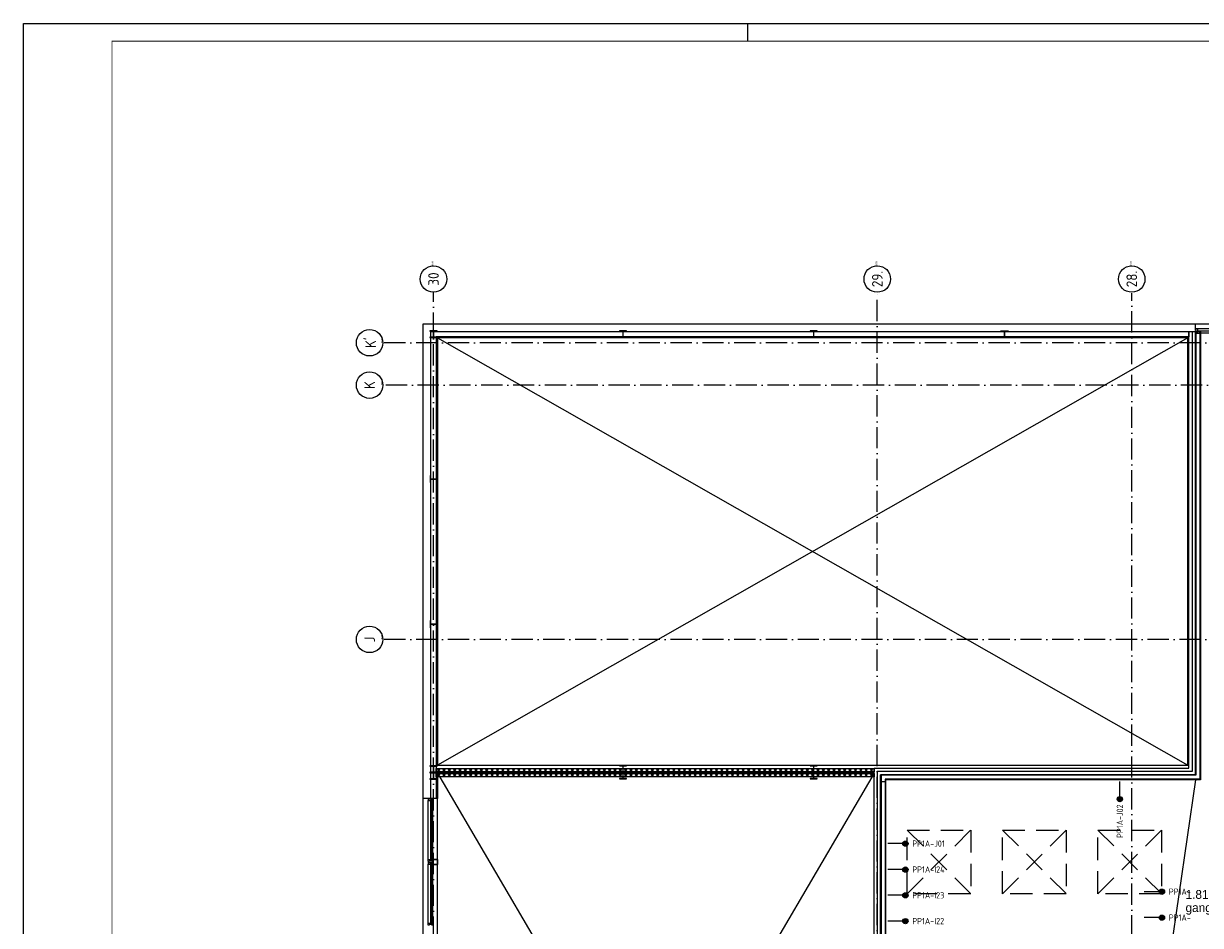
# Model space of a CAD drawing. Header units: millimetres. Extents: x -6587 to 112313, y 244 to 84344.
# Tile 12 of 42: x -6587 to 26720, y 58805 to 84344. Entities that reach past the tile are written whole.
import ezdxf
from ezdxf.enums import TextEntityAlignment as Align

# ---------------------------------------------------------------- set-up
doc = ezdxf.new("R2010")
doc.units = ezdxf.units.MM
doc.header["$LTSCALE"] = 100
doc.linetypes.add('DASHDOT', pattern=[9, 6, -1.5, 0, -1.5])
doc.linetypes.add('HIDDEN', pattern=[9.525, 6.35, -3.175])
doc.layers.get('0').update_dxf_attribs({"linetype": 'CONTINUOUS'})
for name, color, linetype in [('AL$1----_ALGEMEEN', 7, 'CONTINUOUS'), ('AL$7----_STRAMIEN', 1, 'DASHDOT'), ('AL21----_BUITENWAND', 4, 'CONTINUOUS'), ('AL22----_BINNENWAND', 7, 'CONTINUOUS'), ('AL28----_KONSTRUKTIE', 3, 'CONTINUOUS'), ('AL31----_BUITENKOZ', 7, 'CONTINUOUS'), ('ALN-----_BLOCKNAAM', 2, 'CONTINUOUS'), ('ALXA7---_KALKZVUIL', 1, 'CONTINUOUS'), ('ALXAA---_GEWBETON', 12, 'CONTINUOUS'), ('ALXOU---_GLAS', 7, 'CONTINUOUS'), ('BOUW', 8, 'CONTINUOUS'), ('EB6441--_ATTRIB', 2, 'CONTINUOUS'), ('EL6441--_DATACOM', 3, 'CONTINUOUS'), ('LIJN025', 10, 'CONTINUOUS'), ('LIJN050', 90, 'CONTINUOUS'), ('TEKST25', 1, 'CONTINUOUS'), ('TEKST35', 50, 'CONTINUOUS'), ('TEKST50', 90, 'CONTINUOUS')]:
    doc.layers.add(name, color=color, linetype=linetype)
doc.styles.add('1_8', font='iso', dxfattribs={"width": 0.7, "height": 1.8})
doc.styles.add('BURO-025', font='BUROFONT.shx', dxfattribs={"height": 250})
doc.styles.add('ISO', font='ISO.SHX')
doc.styles.add('NORATT', font='isocp.shx')
doc.styles.add('ROMAND', font='romand')
doc.styles.get("Standard").update_dxf_attribs({"font": 'iso.shx'})

# ---------------------------------------------------------------- blocks, each defined once
blk = doc.blocks.new('A0-G')
at = {"layer": 'LIJN025'}
blk.add_line((205, 836), (205, 841), dxfattribs=at)
blk.add_lwpolyline([(1189, 841), (1189, 0), (0, 0), (0, 841)], close=True, dxfattribs=at)
at = {"layer": 'LIJN050', "const_width": 0.2}
blk.add_lwpolyline([(1184, 836), (25, 836), (25, 5), (1184, 5)], close=True, dxfattribs=at)
at = {"layer": 'TEKST25', "style": 'ROMAND', "width": 2.899115}
blk.add_attdef('STATUS', text='', height=2.5, dxfattribs=at).set_placement((1143, 71.5), (1182, 71.5), align=Align.FIT)
at = {"layer": 'TEKST25', "style": 'ISO'}
for tag, p in [('E', (1144.25, 66)), ('NAAM-E', (1155.75, 66)), ('DATUM-E', (1174, 66)), ('D', (1144.25, 61)), ('NAAM-D', (1155.75, 61)), ('DATUM-D', (1174, 61)), ('C', (1144.25, 56)), ('NAAM-C', (1155.75, 56)), ('DATUM-C', (1174, 56)), ('B', (1144.25, 51)), ('NAAM-B', (1155.75, 51)), ('DATUM-B', (1174, 51)), ('A', (1144.25, 46)), ('NAAM-A', (1155.75, 46)), ('DATUM-A', (1174, 46))]:
    blk.add_attdef(tag, text='', height=2.5, dxfattribs=at).set_placement(p, align=Align.CENTER)
for tag, p in [('DATUM', (1021.75, 36.25)), ('SCHAAL', (1057, 36.25)), ('GETEKEND', (1087.25, 36.25)), ('GECONTOL.', (1122, 36.25)), ('FORMAAT', (1152.25, 28.25))]:
    blk.add_attdef(tag, p, '', height=2.5, dxfattribs=at)
at = {"layer": 'TEKST35', "style": 'ISO'}
for tag, p in [('PROJECT', (1023.5, 72.5)), ('PLAATS', (1023.5, 63.5)), ('INSTALLATIE-REGEL1', (1023.5, 52.5)), ('INSTALLATIE-REGEL2', (1023.5, 43.5))]:
    blk.add_attdef(tag, p, '', height=4, dxfattribs=at)
blk.add_attdef('PROJ.NR.', text='', height=4, dxfattribs=at).set_placement((1170, 23), align=Align.CENTER)
at = {"layer": 'TEKST50', "style": 'ISO'}
blk.add_attdef('FILE-NAAM', text='', height=5, dxfattribs=at).set_placement((1162.5, 7.5), align=Align.CENTER)
blk = doc.blocks.new('ES4X2')
for p, q in [((-0.45, 1.4), (-0.45, 2.6)), ((-0.15, 1.27), (-0.15, 2.73)), ((0, 1.25), (0, -3)), ((0.15, 1.27), (0.15, 2.73)), ((0.45, 1.4), (0.45, 2.6))]:
    blk.add_line(p, q)
blk.add_circle((0, 2), 0.75)
at = {"style": '1_8', "flags": 8}
for tag, p in [('NUMMER', (1.25, 3.5)), ('CODE', (-1.25, 3.5))]:
    blk.add_attdef(tag, text='', height=1.8, rotation=90, dxfattribs=at).set_placement(p, align=Align.MIDDLE_LEFT)
blk.add_attdef('M_CODE', text='', height=1.8, dxfattribs=at).set_placement((0, 0), align=Align.MIDDLE_CENTER)
blk = doc.blocks.new('1011')
at = {"layer": 'AL$7----_STRAMIEN', "color": 7, "linetype": 'Continuous'}
blk.add_circle((-750, 0), 750, dxfattribs=at)
at = {"layer": 'AL$7----_STRAMIEN', "color": 3, "linetype": 'Continuous'}
blk.add_attdef('STR-NAAM', text='', height=600, rotation=360, dxfattribs=at).set_placement((-750, 0), align=Align.MIDDLE)
at = {"layer": 'ALN-----_BLOCKNAAM', "linetype": 'Continuous'}
blk.add_text('1011', height=100, dxfattribs=at).set_placement((0, 0))
blk = doc.blocks.new('1010')
at = {"layer": 'AL$7----_STRAMIEN', "color": 7, "linetype": 'Continuous'}
blk.add_circle((0, 750), 750, dxfattribs=at)
at = {"layer": 'AL$7----_STRAMIEN', "color": 3, "linetype": 'Continuous'}
blk.add_attdef('STR-NAAM', text='', height=600, rotation=360, dxfattribs=at).set_placement((0, 750), align=Align.MIDDLE)
at = {"layer": 'ALN-----_BLOCKNAAM', "linetype": 'Continuous'}
blk.add_text('1010', height=100, dxfattribs=at).set_placement((0, 0))

msp = doc.modelspace()

# ---------------------------------------------------------------- linework, layer by layer
at = {"color": 8, "linetype": 'Continuous'}
for p, q in [((5114.8, 75645), (4914.8, 75645)), ((4914.8, 75645), (4914.8, 75635)), ((4914.8, 75635), (4993.6, 75635)), ((5011.6, 75617), (5011.6, 75483)), ((5018.1, 75483), (5018.1, 75617)), ((5036.1, 75635), (5114.8, 75635)), ((5114.8, 75635), (5114.8, 75645)), ((21074.8, 75635), (21074.8, 75645)), ((21074.8, 75645), (21274.8, 75645)), ((21153.6, 75635), (21074.8, 75635)), ((21171.6, 75483), (21171.6, 75617)), ((21178.1, 75617), (21178.1, 75483)), ((21274.8, 75635), (21196.1, 75635)), ((21274.8, 75645), (21274.8, 75635)), ((4993.6, 75465), (4914.8, 75465)), ((4914.8, 75465), (4914.8, 75455)), ((4914.8, 75455), (5114.8, 75455)), ((5114.8, 75465), (5036.1, 75465)), ((5114.8, 75455), (5114.8, 75465)), ((21074.8, 75455), (21074.8, 75465)), ((21074.8, 75465), (21153.6, 75465)), ((21274.8, 75455), (21074.8, 75455)), ((21196.1, 75465), (21274.8, 75465)), ((21274.8, 75465), (21274.8, 75455)), ((4929.8, 71543.3), (4919.8, 71543.3)), ((4919.8, 71543.3), (4919.8, 71343.3)), ((4919.8, 71343.3), (4929.8, 71343.3)), ((4929.8, 71464.6), (4929.8, 71543.3)), ((4929.8, 71343.3), (4929.8, 71422.1)), ((5081.8, 71446.6), (4947.8, 71446.6)), ((4947.8, 71440.1), (5081.8, 71440.1)), ((5109.8, 71543.3), (5099.8, 71543.3)), ((5099.8, 71543.3), (5099.8, 71464.6)), ((5099.8, 71422.1), (5099.8, 71343.3)), ((5099.8, 71343.3), (5109.8, 71343.3)), ((5109.8, 71343.3), (5109.8, 71543.3)), ((4929.8, 67436.7), (4919.8, 67436.7)), ((4919.8, 67436.7), (4919.8, 67236.7)), ((4929.8, 67357.9), (4929.8, 67436.7)), ((4929.8, 67236.7), (4929.8, 67315.4)), ((5081.8, 67339.9), (4947.8, 67339.9)), ((4947.8, 67333.4), (5081.8, 67333.4)), ((5109.8, 67436.7), (5099.8, 67436.7)), ((5099.8, 67436.7), (5099.8, 67357.9)), ((5099.8, 67315.4), (5099.8, 67236.7)), ((5109.8, 67236.7), (5109.8, 67436.7)), ((4919.8, 67236.7), (4929.8, 67236.7)), ((5099.8, 67236.7), (5109.8, 67236.7)), ((5114.8, 63325), (4914.8, 63325)), ((4914.8, 63325), (4914.8, 63315)), ((4914.8, 63315), (4993.6, 63315)), ((5011.6, 63297), (5011.6, 63163)), ((5018.1, 63163), (5018.1, 63297)), ((5036.1, 63315), (5114.8, 63315)), ((5114.8, 63315), (5114.8, 63325)), ((10474.8, 63334.1), (10274.8, 63334.1)), ((10274.8, 63334.1), (10274.8, 63324.1)), ((10274.8, 63324.1), (10353.6, 63324.1)), ((10371.6, 63306.1), (10371.6, 63172.1)), ((10378.1, 63172.1), (10378.1, 63306.1)), ((10396.1, 63324.1), (10474.8, 63324.1)), ((10474.8, 63324.1), (10474.8, 63334.1)), ((15874.8, 63334.1), (15674.8, 63334.1)), ((15674.8, 63334.1), (15674.8, 63324.1)), ((15674.8, 63324.1), (15753.6, 63324.1)), ((15771.6, 63306.1), (15771.6, 63172.1)), ((15778.1, 63172.1), (15778.1, 63306.1)), ((15796.1, 63324.1), (15874.8, 63324.1)), ((15874.8, 63324.1), (15874.8, 63334.1)), ((4993.6, 63145), (4914.8, 63145)), ((4914.8, 63145), (4914.8, 63135)), ((4914.8, 63135), (5114.8, 63135)), ((5114.8, 63135), (4914.8, 63135)), ((4914.8, 63135), (4914.8, 63125)), ((4914.8, 63125), (4993.6, 63125)), ((4993.6, 62955), (4914.8, 62955)), ((4914.8, 62955), (4914.8, 62945)), ((5011.6, 63107), (5011.6, 62973)), ((5018.1, 62973), (5018.1, 63107)), ((5114.8, 63145), (5036.1, 63145)), ((5036.1, 63125), (5114.8, 63125)), ((5114.8, 62955), (5036.1, 62955)), ((5114.8, 63135), (5114.8, 63145)), ((5114.8, 63125), (5114.8, 63135)), ((5114.8, 62945), (5114.8, 62955)), ((10353.6, 63154.1), (10274.8, 63154.1)), ((10274.8, 63154.1), (10274.8, 63144.1)), ((10274.8, 63144.1), (10474.8, 63144.1)), ((10474.8, 63144.1), (10274.8, 63144.1)), ((10274.8, 63144.1), (10274.8, 63134.1)), ((10274.8, 63134.1), (10353.6, 63134.1)), ((10353.6, 62964.1), (10274.8, 62964.1)), ((10274.8, 62964.1), (10274.8, 62954.1)), ((10274.8, 62954.1), (10474.8, 62954.1)), ((10371.6, 63116.1), (10371.6, 62982.1)), ((10378.1, 62982.1), (10378.1, 63116.1)), ((10474.8, 63154.1), (10396.1, 63154.1)), ((10396.1, 63134.1), (10474.8, 63134.1)), ((10474.8, 62964.1), (10396.1, 62964.1)), ((10474.8, 63144.1), (10474.8, 63154.1)), ((10474.8, 63134.1), (10474.8, 63144.1)), ((10474.8, 62954.1), (10474.8, 62964.1)), ((15753.6, 63154.1), (15674.8, 63154.1)), ((15674.8, 63154.1), (15674.8, 63144.1)), ((15674.8, 63144.1), (15874.8, 63144.1)), ((15874.8, 63144.1), (15674.8, 63144.1)), ((15674.8, 63144.1), (15674.8, 63134.1)), ((15674.8, 63134.1), (15753.6, 63134.1)), ((15753.6, 62964.1), (15674.8, 62964.1)), ((15674.8, 62964.1), (15674.8, 62954.1)), ((15674.8, 62954.1), (15874.8, 62954.1)), ((15771.6, 63116.1), (15771.6, 62982.1)), ((15778.1, 62982.1), (15778.1, 63116.1)), ((15874.8, 63154.1), (15796.1, 63154.1)), ((15796.1, 63134.1), (15874.8, 63134.1)), ((15874.8, 62964.1), (15796.1, 62964.1)), ((15874.8, 63144.1), (15874.8, 63154.1)), ((15874.8, 63134.1), (15874.8, 63144.1)), ((15874.8, 62954.1), (15874.8, 62964.1)), ((4914.8, 62945), (5114.8, 62945)), ((4999.8, 60663), (4999.8, 60547)), ((5007.8, 60663), (5007.8, 60547)), ((5127.8, 60675), (5011.8, 60675)), ((5127.8, 60667), (5011.8, 60667)), ((5131.8, 60547), (5131.8, 60663)), ((5139.8, 60547), (5139.8, 60663)), ((5011.8, 60543), (5127.8, 60543)), ((5011.8, 60535), (5127.8, 60535))]:
    msp.add_line(p, q, dxfattribs=at)
for points in [[(10378.1, 75617, -0.4142136), (10396.1, 75635), (10474.8, 75635), (10474.8, 75645), (10274.8, 75645), (10274.8, 75635), (10353.6, 75635, -0.4142136), (10371.6, 75617), (10371.6, 75483, -0.4142136), (10353.6, 75465), (10274.8, 75465), (10274.8, 75455), (10474.8, 75455), (10474.8, 75465), (10396.1, 75465, -0.4142136), (10378.1, 75483)], [(15778.1, 75617, -0.4142136), (15796.1, 75635), (15874.8, 75635), (15874.8, 75645), (15674.8, 75645), (15674.8, 75635), (15753.6, 75635, -0.4142136), (15771.6, 75617), (15771.6, 75483, -0.4142136), (15753.6, 75465), (15674.8, 75465), (15674.8, 75455), (15874.8, 75455), (15874.8, 75465), (15796.1, 75465, -0.4142136), (15778.1, 75483)]]:
    msp.add_lwpolyline(points, format="xyb", close=True, dxfattribs=at)
for centre, radius, start, end in [((4993.6, 75617), 18, 0, 90), ((5036.1, 75617), 18, 90, 180), ((21153.6, 75617), 18, 0, 90), ((21196.1, 75617), 18, 90, 180), ((4993.6, 75483), 18, 270, 0), ((5036.1, 75483), 18, 180, 270), ((21153.6, 75483), 18, 270, 0), ((21196.1, 75483), 18, 180, 270), ((4947.8, 71464.6), 18, 180, 270), ((4947.8, 71422.1), 18, 90, 180), ((5081.8, 71464.6), 18, 270, 0), ((5081.8, 71422.1), 18, 0, 90), ((4947.8, 67357.9), 18, 180, 270), ((4947.8, 67315.4), 18, 90, 180), ((5081.8, 67357.9), 18, 270, 0), ((5081.8, 67315.4), 18, 0, 90), ((4993.6, 63297), 18, 0, 90), ((5036.1, 63297), 18, 90, 180), ((10353.6, 63306.1), 18, 0, 90), ((10396.1, 63306.1), 18, 90, 180), ((15753.6, 63306.1), 18, 0, 90), ((15796.1, 63306.1), 18, 90, 180), ((4993.6, 63163), 18, 270, 0), ((4993.6, 63107), 18, 0, 90), ((4993.6, 62973), 18, 270, 0), ((5036.1, 63163), 18, 180, 270), ((5036.1, 63107), 18, 90, 180), ((5036.1, 62973), 18, 180, 270), ((10353.6, 63172.1), 18, 270, 0), ((10353.6, 63116.1), 18, 0, 90), ((10353.6, 62982.1), 18, 270, 0), ((10396.1, 63172.1), 18, 180, 270), ((10396.1, 63116.1), 18, 90, 180), ((10396.1, 62982.1), 18, 180, 270), ((15753.6, 63172.1), 18, 270, 0), ((15753.6, 63116.1), 18, 0, 90), ((15753.6, 62982.1), 18, 270, 0), ((15796.1, 63172.1), 18, 180, 270), ((15796.1, 63116.1), 18, 90, 180), ((15796.1, 62982.1), 18, 180, 270), ((5011.8, 60663), 12, 90, 180), ((5011.8, 60663), 4, 90, 180), ((5127.8, 60663), 12, 0, 90), ((5127.8, 60663), 4, 0, 90), ((5011.8, 60547), 12, 180, 270), ((5011.8, 60547), 4, 180, 270), ((5127.8, 60547), 4, 270, 0), ((5127.8, 60547), 12, 270, 0)]:
    msp.add_arc(centre, radius, start, end, dxfattribs=at)
at = {"layer": 'AL$1----_ALGEMEEN', "color": 8}
for p, q in [((26359.8, 75440), (5124.8, 63340)), ((5124.8, 75440), (26359.8, 63340)), ((5124.8, 63120), (17484.8, 42020)), ((17484.8, 63120), (5124.8, 42020)), ((26575.9, 62930), (23511.7, 41748.8))]:
    msp.add_line(p, q, dxfattribs=at)
at = {"layer": 'AL$1----_ALGEMEEN', "color": 8, "linetype": 'HIDDEN'}
for p, q in [((18418.7, 61505), (20218.7, 59705)), ((18418.7, 59705), (20218.7, 61505)), ((18418.7, 59705), (18418.7, 61505)), ((18418.7, 61505), (20218.7, 61505)), ((20218.7, 61505), (20218.7, 59705)), ((21118.7, 61505), (22918.7, 59705)), ((21118.7, 59705), (22918.7, 61505)), ((21118.7, 59705), (21118.7, 61505)), ((21118.7, 61505), (22918.7, 61505)), ((22918.7, 61505), (22918.7, 59705)), ((23818.7, 61505), (25618.7, 59705)), ((23818.7, 59705), (25618.7, 61505)), ((23818.7, 59705), (23818.7, 61505)), ((23818.7, 61505), (25618.7, 61505)), ((25618.7, 61505), (25618.7, 59705)), ((20218.7, 59705), (18418.7, 59705)), ((22918.7, 59705), (21118.7, 59705)), ((25618.7, 59705), (23818.7, 59705))]:
    msp.add_line(p, q, dxfattribs=at)
at = {"layer": 'AL$7----_STRAMIEN', "color": 1}
for p, q in [((5014.8, 40457.6), (5014.8, 76734.4)), ((17574.8, 7509.2), (17574.8, 76734.4)), ((24774.8, 44091.5), (24774.8, 76709.6)), ((86131.3, 75305), (3582.8, 75305)), ((86174.9, 74105), (3582.8, 74105)), ((86131.3, 66905), (3582.8, 66905))]:
    msp.add_line(p, q, dxfattribs=at)
at = {"layer": 'AL21----_BUITENWAND', "color": 8}
for p, q in [((4719.8, 62405), (4719.8, 75845)), ((4719.8, 75845), (4719.8, 75845)), ((4719.8, 75845), (26574.8, 75845)), ((4939.8, 62405), (4939.8, 75625)), ((4939.8, 75625), (26394.8, 75625)), ((26394.8, 75625), (26394.8, 75475)), ((26574.8, 75845), (34314.8, 75845)), ((26574.8, 75655), (26574.8, 75845)), ((26394.8, 75475), (5089.8, 75475)), ((5089.8, 75475), (5089.8, 62405)), ((4719.8, 41615), (4719.8, 62405)), ((5089.8, 62405), (4939.8, 62405))]:
    msp.add_line(p, q, dxfattribs=at)
at = {"layer": 'AL22----_BINNENWAND', "color": 8}
for p, q in [((26574.8, 63075), (26574.8, 75625)), ((26574.8, 75625), (26719.8, 75625)), ((26574.8, 63075), (26574.8, 75625)), ((26574.8, 75625), (26719.8, 75625)), ((26719.8, 75625), (26719.8, 62930)), ((26719.8, 75625), (26719.8, 62930)), ((26359.8, 75440), (5124.8, 75440)), ((5124.8, 75440), (5124.8, 63340)), ((26359.8, 63340), (26359.8, 75440)), ((5124.8, 63340), (26359.8, 63340)), ((5085.8, 63154.1), (5085.8, 63254.1)), ((5085.8, 63254.1), (17484.8, 63254.1)), ((17484.8, 63154.1), (5085.8, 63154.1)), ((5085.8, 63011.1), (5085.8, 63111.1)), ((5085.8, 63111.1), (17484.8, 63111.1)), ((17484.8, 63011.1), (5085.8, 63011.1)), ((17484.8, 63120), (5124.8, 63120)), ((5124.8, 63120), (5124.8, 62405)), ((17484.8, 63254.1), (17484.8, 63154.1)), ((17484.8, 63111.1), (17484.8, 63011.1)), ((17664.8, 46720), (17664.8, 63075)), ((17664.8, 63075), (26574.8, 63075)), ((17664.8, 62870), (17664.8, 63075)), ((17664.8, 63075), (26574.8, 63075)), ((17809.8, 62870), (17664.8, 62870)), ((26719.8, 62930), (17809.8, 62930)), ((17809.8, 62930), (17809.8, 46720)), ((26719.8, 62930), (17809.8, 62930)), ((17809.8, 62930), (17809.8, 62870)), ((5124.8, 62405), (4719.8, 62405)), ((5124.8, 42020), (5124.8, 62405))]:
    msp.add_line(p, q, dxfattribs=at)
at = {"layer": 'AL22----_BINNENWAND', "color": 8, "linetype": 'Continuous'}
for p, q in [((26589.8, 75625), (26589.8, 63060)), ((26589.8, 75625), (26589.8, 63060)), ((26704.8, 75625), (26704.8, 62945)), ((26704.8, 75625), (26704.8, 62945)), ((26589.8, 63060), (17679.8, 63060)), ((17679.8, 63060), (17679.8, 46720)), ((26589.8, 63060), (17679.8, 63060)), ((17679.8, 63060), (17679.8, 62870)), ((26704.8, 62945), (17794.8, 62945)), ((17794.8, 62945), (17794.8, 46720)), ((26704.8, 62945), (17794.8, 62945)), ((17794.8, 62945), (17794.8, 62870))]:
    msp.add_line(p, q, dxfattribs=at)
at = {"layer": 'AL28----_KONSTRUKTIE', "color": 8}
for p, q in [((26394.8, 63255), (26394.8, 75625)), ((26394.8, 75625), (26574.8, 75625)), ((26574.8, 75625), (26574.8, 63075)), ((17484.8, 46720), (17484.8, 63255)), ((17484.8, 63255), (26394.8, 63255)), ((26574.8, 63075), (17664.8, 63075)), ((17664.8, 63075), (17664.8, 46720))]:
    msp.add_line(p, q, dxfattribs=at)
at = {"layer": 'AL31----_BUITENKOZ', "color": 8, "linetype": 'Continuous'}
for p, q in [((26583.8, 75698), (26583.8, 75704)), ((26583.8, 75704), (26602.8, 75704)), ((26583.8, 75684.5), (26583.8, 75698)), ((26583.8, 75674.5), (26583.8, 75684.5)), ((26583.8, 75684.5), (26583.8, 75684.5)), ((26597.8, 75674.5), (26583.8, 75674.5)), ((26597.8, 75594.5), (26597.8, 75674.5)), ((26602.8, 75704), (26639.8, 75704)), ((26639.8, 75632), (26622.8, 75632)), ((26622.8, 75632), (26622.8, 75565)), ((26622.8, 75632), (26622.8, 75578)), ((26689.8, 75632), (26622.8, 75632)), ((26639.8, 75704), (26639.8, 75697)), ((26639.8, 75697), (26639.8, 75693)), ((26639.8, 75693), (26639.8, 75685)), ((26639.8, 75685), (26639.8, 75632)), ((26689.8, 75578), (26689.8, 75632)), ((26583.8, 75585), (26583.8, 75594.5)), ((26583.8, 75594.5), (26597.8, 75594.5)), ((26583.8, 75571), (26583.8, 75585)), ((26583.8, 75585), (26583.8, 75585)), ((26583.8, 75565), (26583.8, 75571)), ((26622.8, 75565), (26583.8, 75565)), ((26622.8, 75578), (26689.8, 75578)), ((4866.8, 60596), (4860.8, 60596)), ((4860.8, 60596), (4860.8, 60577.1)), ((4860.8, 60577.1), (4860.8, 60540)), ((4860.8, 60540), (4867.8, 60540)), ((4880.8, 60596), (4866.8, 60596)), ((4867.8, 60540), (4871.8, 60540)), ((4871.8, 60540), (4879.8, 60540)), ((4879.8, 60540), (4932.8, 60540)), ((4889.8, 60596), (4880.8, 60596)), ((4880.8, 60596), (4880.8, 60596)), ((4889.8, 60582), (4889.8, 60596)), ((4969.8, 60582), (4889.8, 60582)), ((4932.8, 60540), (4932.8, 60557)), ((4932.8, 60557), (4999.8, 60557)), ((4962.8, 60557), (4994.8, 60557)), ((4962.8, 60540), (4962.8, 60557)), ((4999.8, 60540), (4962.8, 60540)), ((4979.8, 60596), (4969.8, 60596)), ((4969.8, 60596), (4969.8, 60582)), ((4993.8, 60596), (4979.8, 60596)), ((4979.8, 60596), (4979.8, 60596)), ((4999.8, 60596), (4993.8, 60596)), ((4994.8, 60557), (4994.8, 60552)), ((4994.8, 60552), (4999.8, 60552)), ((4999.8, 60557), (4999.8, 60596)), ((4999.8, 60552), (4999.8, 60540)), ((4860.8, 58832.9), (4860.8, 58870)), ((4860.8, 58870), (4867.8, 58870)), ((4860.8, 58814), (4860.8, 58832.9)), ((4866.8, 58814), (4860.8, 58814)), ((4880.3, 58814), (4866.8, 58814)), ((4867.8, 58870), (4871.8, 58870)), ((4871.8, 58870), (4879.8, 58870)), ((4879.8, 58870), (4932.8, 58870)), ((4890.3, 58814), (4880.3, 58814)), ((4880.3, 58814), (4880.3, 58814)), ((4970.3, 58828), (4890.3, 58828)), ((4890.3, 58828), (4890.3, 58814)), ((4932.8, 58870), (4932.8, 58853)), ((4932.8, 58853), (4999.8, 58853)), ((4999.8, 58870), (4962.8, 58870)), ((4962.8, 58870), (4962.8, 58853)), ((4962.8, 58853), (4994.8, 58853)), ((4970.3, 58814), (4970.3, 58828)), ((4979.8, 58814), (4970.3, 58814)), ((4993.8, 58814), (4979.8, 58814)), ((4979.8, 58814), (4979.8, 58814)), ((4999.8, 58814), (4993.8, 58814)), ((4994.8, 58853), (4994.8, 58858)), ((4994.8, 58858), (4999.8, 58858)), ((4999.8, 58858), (4999.8, 58870)), ((4999.8, 58853), (4999.8, 58814))]:
    msp.add_line(p, q, dxfattribs=at)
at = {"layer": 'AL31----_BUITENKOZ', "color": 8}
for p, q in [((26639.8, 75704), (28309.8, 75704)), ((28259.8, 75632), (26689.8, 75632)), ((28259.8, 75578), (26689.8, 75578)), ((4860.8, 58870), (4860.8, 60540)), ((4999.8, 58870), (4999.8, 60540))]:
    msp.add_line(p, q, dxfattribs=at)
at = {"layer": 'ALXA7---_KALKZVUIL', "color": 8}
for p, q in [((5111.4, 63154.1), (5211.4, 63254.1)), ((5211.4, 63154.1), (5111.4, 63254.1)), ((5111.4, 63011.1), (5211.4, 63111.1)), ((5211.4, 63011.1), (5111.4, 63111.1)), ((5262.6, 63154.1), (5362.6, 63254.1)), ((5362.6, 63154.1), (5262.6, 63254.1)), ((5262.6, 63011.1), (5362.6, 63111.1)), ((5362.6, 63011.1), (5262.6, 63111.1)), ((5413.9, 63154.1), (5513.9, 63254.1)), ((5513.9, 63154.1), (5413.9, 63254.1)), ((5413.9, 63011.1), (5513.9, 63111.1)), ((5513.9, 63011.1), (5413.9, 63111.1)), ((5565.1, 63154.1), (5665.1, 63254.1)), ((5665.1, 63154.1), (5565.1, 63254.1)), ((5565.1, 63011.1), (5665.1, 63111.1)), ((5665.1, 63011.1), (5565.1, 63111.1)), ((5716.3, 63154.1), (5816.3, 63254.1)), ((5816.3, 63154.1), (5716.3, 63254.1)), ((5716.3, 63011.1), (5816.3, 63111.1)), ((5816.3, 63011.1), (5716.3, 63111.1)), ((5867.5, 63154.1), (5967.5, 63254.1)), ((5967.5, 63154.1), (5867.5, 63254.1)), ((5867.5, 63011.1), (5967.5, 63111.1)), ((5967.5, 63011.1), (5867.5, 63111.1)), ((6018.7, 63154.1), (6118.7, 63254.1)), ((6118.7, 63154.1), (6018.7, 63254.1)), ((6018.7, 63011.1), (6118.7, 63111.1)), ((6118.7, 63011.1), (6018.7, 63111.1)), ((6169.9, 63154.1), (6269.9, 63254.1)), ((6269.9, 63154.1), (6169.9, 63254.1)), ((6169.9, 63011.1), (6269.9, 63111.1)), ((6269.9, 63011.1), (6169.9, 63111.1)), ((6321.1, 63154.1), (6421.1, 63254.1)), ((6421.1, 63154.1), (6321.1, 63254.1)), ((6321.1, 63011.1), (6421.1, 63111.1)), ((6421.1, 63011.1), (6321.1, 63111.1)), ((6472.3, 63154.1), (6572.3, 63254.1)), ((6572.3, 63154.1), (6472.3, 63254.1)), ((6472.3, 63011.1), (6572.3, 63111.1)), ((6572.3, 63011.1), (6472.3, 63111.1)), ((6623.5, 63154.1), (6723.5, 63254.1)), ((6723.5, 63154.1), (6623.5, 63254.1)), ((6623.5, 63011.1), (6723.5, 63111.1)), ((6723.5, 63011.1), (6623.5, 63111.1)), ((6774.7, 63154.1), (6874.7, 63254.1)), ((6874.7, 63154.1), (6774.7, 63254.1)), ((6774.7, 63011.1), (6874.7, 63111.1)), ((6874.7, 63011.1), (6774.7, 63111.1)), ((6925.9, 63154.1), (7025.9, 63254.1)), ((7025.9, 63154.1), (6925.9, 63254.1)), ((6925.9, 63011.1), (7025.9, 63111.1)), ((7025.9, 63011.1), (6925.9, 63111.1)), ((7077.1, 63154.1), (7177.1, 63254.1)), ((7177.1, 63154.1), (7077.1, 63254.1)), ((7077.1, 63011.1), (7177.1, 63111.1)), ((7177.1, 63011.1), (7077.1, 63111.1)), ((7228.3, 63154.1), (7328.3, 63254.1)), ((7328.3, 63154.1), (7228.3, 63254.1)), ((7228.3, 63011.1), (7328.3, 63111.1)), ((7328.3, 63011.1), (7228.3, 63111.1)), ((7379.6, 63154.1), (7479.6, 63254.1)), ((7479.6, 63154.1), (7379.6, 63254.1)), ((7379.6, 63011.1), (7479.6, 63111.1)), ((7479.6, 63011.1), (7379.6, 63111.1)), ((7530.8, 63154.1), (7630.8, 63254.1)), ((7630.8, 63154.1), (7530.8, 63254.1)), ((7530.8, 63011.1), (7630.8, 63111.1)), ((7630.8, 63011.1), (7530.8, 63111.1)), ((7682, 63154.1), (7782, 63254.1)), ((7782, 63154.1), (7682, 63254.1)), ((7682, 63011.1), (7782, 63111.1)), ((7782, 63011.1), (7682, 63111.1)), ((7833.2, 63154.1), (7933.2, 63254.1)), ((7933.2, 63154.1), (7833.2, 63254.1)), ((7833.2, 63011.1), (7933.2, 63111.1)), ((7933.2, 63011.1), (7833.2, 63111.1)), ((7984.4, 63154.1), (8084.4, 63254.1)), ((8084.4, 63154.1), (7984.4, 63254.1)), ((7984.4, 63011.1), (8084.4, 63111.1)), ((8084.4, 63011.1), (7984.4, 63111.1)), ((8135.6, 63154.1), (8235.6, 63254.1)), ((8235.6, 63154.1), (8135.6, 63254.1)), ((8135.6, 63011.1), (8235.6, 63111.1)), ((8235.6, 63011.1), (8135.6, 63111.1)), ((8286.8, 63154.1), (8386.8, 63254.1)), ((8386.8, 63154.1), (8286.8, 63254.1)), ((8286.8, 63011.1), (8386.8, 63111.1)), ((8386.8, 63011.1), (8286.8, 63111.1)), ((8438, 63154.1), (8538, 63254.1)), ((8538, 63154.1), (8438, 63254.1)), ((8438, 63011.1), (8538, 63111.1)), ((8538, 63011.1), (8438, 63111.1)), ((8589.2, 63154.1), (8689.2, 63254.1)), ((8689.2, 63154.1), (8589.2, 63254.1)), ((8589.2, 63011.1), (8689.2, 63111.1)), ((8689.2, 63011.1), (8589.2, 63111.1)), ((8740.4, 63154.1), (8840.4, 63254.1)), ((8840.4, 63154.1), (8740.4, 63254.1)), ((8740.4, 63011.1), (8840.4, 63111.1)), ((8840.4, 63011.1), (8740.4, 63111.1)), ((8891.6, 63154.1), (8991.6, 63254.1)), ((8991.6, 63154.1), (8891.6, 63254.1)), ((8891.6, 63011.1), (8991.6, 63111.1)), ((8991.6, 63011.1), (8891.6, 63111.1)), ((9042.8, 63154.1), (9142.8, 63254.1)), ((9142.8, 63154.1), (9042.8, 63254.1)), ((9042.8, 63011.1), (9142.8, 63111.1)), ((9142.8, 63011.1), (9042.8, 63111.1)), ((9194, 63154.1), (9294, 63254.1)), ((9294, 63154.1), (9194, 63254.1)), ((9194, 63011.1), (9294, 63111.1)), ((9294, 63011.1), (9194, 63111.1)), ((9345.2, 63154.1), (9445.2, 63254.1)), ((9445.2, 63154.1), (9345.2, 63254.1)), ((9345.2, 63011.1), (9445.2, 63111.1)), ((9445.2, 63011.1), (9345.2, 63111.1)), ((9496.5, 63154.1), (9596.5, 63254.1)), ((9596.5, 63154.1), (9496.5, 63254.1)), ((9496.5, 63011.1), (9596.5, 63111.1)), ((9596.5, 63011.1), (9496.5, 63111.1)), ((9647.7, 63154.1), (9747.7, 63254.1)), ((9747.7, 63154.1), (9647.7, 63254.1)), ((9647.7, 63011.1), (9747.7, 63111.1)), ((9747.7, 63011.1), (9647.7, 63111.1)), ((9798.9, 63154.1), (9898.9, 63254.1)), ((9898.9, 63154.1), (9798.9, 63254.1)), ((9798.9, 63011.1), (9898.9, 63111.1)), ((9898.9, 63011.1), (9798.9, 63111.1)), ((9950.1, 63154.1), (10050.1, 63254.1)), ((10050.1, 63154.1), (9950.1, 63254.1)), ((9950.1, 63011.1), (10050.1, 63111.1)), ((10050.1, 63011.1), (9950.1, 63111.1)), ((10101.3, 63154.1), (10201.3, 63254.1)), ((10201.3, 63154.1), (10101.3, 63254.1)), ((10101.3, 63011.1), (10201.3, 63111.1)), ((10201.3, 63011.1), (10101.3, 63111.1)), ((10252.5, 63154.1), (10352.5, 63254.1)), ((10352.5, 63154.1), (10252.5, 63254.1)), ((10252.5, 63011.1), (10352.5, 63111.1)), ((10352.5, 63011.1), (10252.5, 63111.1)), ((10403.7, 63154.1), (10503.7, 63254.1)), ((10503.7, 63154.1), (10403.7, 63254.1)), ((10403.7, 63011.1), (10503.7, 63111.1)), ((10503.7, 63011.1), (10403.7, 63111.1)), ((10554.9, 63154.1), (10654.9, 63254.1)), ((10654.9, 63154.1), (10554.9, 63254.1)), ((10554.9, 63011.1), (10654.9, 63111.1)), ((10654.9, 63011.1), (10554.9, 63111.1)), ((10706.1, 63154.1), (10806.1, 63254.1)), ((10806.1, 63154.1), (10706.1, 63254.1)), ((10706.1, 63011.1), (10806.1, 63111.1)), ((10806.1, 63011.1), (10706.1, 63111.1)), ((10857.3, 63154.1), (10957.3, 63254.1)), ((10957.3, 63154.1), (10857.3, 63254.1)), ((10857.3, 63011.1), (10957.3, 63111.1)), ((10957.3, 63011.1), (10857.3, 63111.1)), ((11008.5, 63154.1), (11108.5, 63254.1)), ((11108.5, 63154.1), (11008.5, 63254.1)), ((11008.5, 63011.1), (11108.5, 63111.1)), ((11108.5, 63011.1), (11008.5, 63111.1)), ((11159.7, 63154.1), (11259.7, 63254.1)), ((11259.7, 63154.1), (11159.7, 63254.1)), ((11159.7, 63011.1), (11259.7, 63111.1)), ((11259.7, 63011.1), (11159.7, 63111.1)), ((11310.9, 63154.1), (11410.9, 63254.1)), ((11410.9, 63154.1), (11310.9, 63254.1)), ((11310.9, 63011.1), (11410.9, 63111.1)), ((11410.9, 63011.1), (11310.9, 63111.1)), ((11462.1, 63154.1), (11562.1, 63254.1)), ((11562.1, 63154.1), (11462.1, 63254.1)), ((11462.1, 63011.1), (11562.1, 63111.1)), ((11562.1, 63011.1), (11462.1, 63111.1)), ((11613.4, 63154.1), (11713.4, 63254.1)), ((11713.4, 63154.1), (11613.4, 63254.1)), ((11613.4, 63011.1), (11713.4, 63111.1)), ((11713.4, 63011.1), (11613.4, 63111.1)), ((11764.6, 63154.1), (11864.6, 63254.1)), ((11864.6, 63154.1), (11764.6, 63254.1)), ((11764.6, 63011.1), (11864.6, 63111.1)), ((11864.6, 63011.1), (11764.6, 63111.1)), ((11915.8, 63154.1), (12015.8, 63254.1)), ((12015.8, 63154.1), (11915.8, 63254.1)), ((11915.8, 63011.1), (12015.8, 63111.1)), ((12015.8, 63011.1), (11915.8, 63111.1)), ((12067, 63154.1), (12167, 63254.1)), ((12167, 63154.1), (12067, 63254.1)), ((12067, 63011.1), (12167, 63111.1)), ((12167, 63011.1), (12067, 63111.1)), ((12218.2, 63154.1), (12318.2, 63254.1)), ((12318.2, 63154.1), (12218.2, 63254.1)), ((12218.2, 63011.1), (12318.2, 63111.1)), ((12318.2, 63011.1), (12218.2, 63111.1)), ((12369.4, 63154.1), (12469.4, 63254.1)), ((12469.4, 63154.1), (12369.4, 63254.1)), ((12369.4, 63011.1), (12469.4, 63111.1)), ((12469.4, 63011.1), (12369.4, 63111.1)), ((12520.6, 63154.1), (12620.6, 63254.1)), ((12620.6, 63154.1), (12520.6, 63254.1)), ((12520.6, 63011.1), (12620.6, 63111.1)), ((12620.6, 63011.1), (12520.6, 63111.1)), ((12671.8, 63154.1), (12771.8, 63254.1)), ((12771.8, 63154.1), (12671.8, 63254.1)), ((12671.8, 63011.1), (12771.8, 63111.1)), ((12771.8, 63011.1), (12671.8, 63111.1)), ((12823, 63154.1), (12923, 63254.1)), ((12923, 63154.1), (12823, 63254.1)), ((12823, 63011.1), (12923, 63111.1)), ((12923, 63011.1), (12823, 63111.1)), ((12974.2, 63154.1), (13074.2, 63254.1)), ((13074.2, 63154.1), (12974.2, 63254.1)), ((12974.2, 63011.1), (13074.2, 63111.1)), ((13074.2, 63011.1), (12974.2, 63111.1)), ((13125.4, 63154.1), (13225.4, 63254.1)), ((13225.4, 63154.1), (13125.4, 63254.1)), ((13125.4, 63011.1), (13225.4, 63111.1)), ((13225.4, 63011.1), (13125.4, 63111.1)), ((13276.6, 63154.1), (13376.6, 63254.1)), ((13376.6, 63154.1), (13276.6, 63254.1)), ((13276.6, 63011.1), (13376.6, 63111.1)), ((13376.6, 63011.1), (13276.6, 63111.1)), ((13427.8, 63154.1), (13527.8, 63254.1)), ((13527.8, 63154.1), (13427.8, 63254.1)), ((13427.8, 63011.1), (13527.8, 63111.1)), ((13527.8, 63011.1), (13427.8, 63111.1)), ((13579.1, 63154.1), (13679.1, 63254.1)), ((13679.1, 63154.1), (13579.1, 63254.1)), ((13579.1, 63011.1), (13679.1, 63111.1)), ((13679.1, 63011.1), (13579.1, 63111.1)), ((13730.3, 63154.1), (13830.3, 63254.1)), ((13830.3, 63154.1), (13730.3, 63254.1)), ((13730.3, 63011.1), (13830.3, 63111.1)), ((13830.3, 63011.1), (13730.3, 63111.1)), ((13881.5, 63154.1), (13981.5, 63254.1)), ((13981.5, 63154.1), (13881.5, 63254.1)), ((13881.5, 63011.1), (13981.5, 63111.1)), ((13981.5, 63011.1), (13881.5, 63111.1)), ((14032.7, 63154.1), (14132.7, 63254.1)), ((14132.7, 63154.1), (14032.7, 63254.1)), ((14032.7, 63011.1), (14132.7, 63111.1)), ((14132.7, 63011.1), (14032.7, 63111.1)), ((14183.9, 63154.1), (14283.9, 63254.1)), ((14283.9, 63154.1), (14183.9, 63254.1)), ((14183.9, 63011.1), (14283.9, 63111.1)), ((14283.9, 63011.1), (14183.9, 63111.1)), ((14335.1, 63154.1), (14435.1, 63254.1)), ((14435.1, 63154.1), (14335.1, 63254.1)), ((14335.1, 63011.1), (14435.1, 63111.1)), ((14435.1, 63011.1), (14335.1, 63111.1)), ((14486.3, 63154.1), (14586.3, 63254.1)), ((14586.3, 63154.1), (14486.3, 63254.1)), ((14486.3, 63011.1), (14586.3, 63111.1)), ((14586.3, 63011.1), (14486.3, 63111.1)), ((14637.5, 63154.1), (14737.5, 63254.1)), ((14737.5, 63154.1), (14637.5, 63254.1)), ((14637.5, 63011.1), (14737.5, 63111.1)), ((14737.5, 63011.1), (14637.5, 63111.1)), ((14788.7, 63154.1), (14888.7, 63254.1)), ((14888.7, 63154.1), (14788.7, 63254.1)), ((14788.7, 63011.1), (14888.7, 63111.1)), ((14888.7, 63011.1), (14788.7, 63111.1)), ((14939.9, 63154.1), (15039.9, 63254.1)), ((15039.9, 63154.1), (14939.9, 63254.1)), ((14939.9, 63011.1), (15039.9, 63111.1)), ((15039.9, 63011.1), (14939.9, 63111.1)), ((15091.1, 63154.1), (15191.1, 63254.1)), ((15191.1, 63154.1), (15091.1, 63254.1)), ((15091.1, 63011.1), (15191.1, 63111.1)), ((15191.1, 63011.1), (15091.1, 63111.1)), ((15242.3, 63154.1), (15342.3, 63254.1)), ((15342.3, 63154.1), (15242.3, 63254.1)), ((15242.3, 63011.1), (15342.3, 63111.1)), ((15342.3, 63011.1), (15242.3, 63111.1)), ((15393.5, 63154.1), (15493.5, 63254.1)), ((15493.5, 63154.1), (15393.5, 63254.1)), ((15393.5, 63011.1), (15493.5, 63111.1)), ((15493.5, 63011.1), (15393.5, 63111.1)), ((15544.7, 63154.1), (15644.7, 63254.1)), ((15644.7, 63154.1), (15544.7, 63254.1)), ((15544.7, 63011.1), (15644.7, 63111.1)), ((15644.7, 63011.1), (15544.7, 63111.1)), ((15696, 63154.1), (15796, 63254.1)), ((15796, 63154.1), (15696, 63254.1)), ((15696, 63011.1), (15796, 63111.1)), ((15796, 63011.1), (15696, 63111.1)), ((15847.2, 63154.1), (15947.2, 63254.1)), ((15947.2, 63154.1), (15847.2, 63254.1)), ((15847.2, 63011.1), (15947.2, 63111.1)), ((15947.2, 63011.1), (15847.2, 63111.1)), ((15998.4, 63154.1), (16098.4, 63254.1)), ((16098.4, 63154.1), (15998.4, 63254.1)), ((15998.4, 63011.1), (16098.4, 63111.1)), ((16098.4, 63011.1), (15998.4, 63111.1)), ((16149.6, 63154.1), (16249.6, 63254.1)), ((16249.6, 63154.1), (16149.6, 63254.1)), ((16149.6, 63011.1), (16249.6, 63111.1)), ((16249.6, 63011.1), (16149.6, 63111.1)), ((16300.8, 63154.1), (16400.8, 63254.1)), ((16400.8, 63154.1), (16300.8, 63254.1)), ((16300.8, 63011.1), (16400.8, 63111.1)), ((16400.8, 63011.1), (16300.8, 63111.1)), ((16452, 63154.1), (16552, 63254.1)), ((16552, 63154.1), (16452, 63254.1)), ((16452, 63011.1), (16552, 63111.1)), ((16552, 63011.1), (16452, 63111.1)), ((16603.2, 63154.1), (16703.2, 63254.1)), ((16703.2, 63154.1), (16603.2, 63254.1)), ((16603.2, 63011.1), (16703.2, 63111.1)), ((16703.2, 63011.1), (16603.2, 63111.1)), ((16754.4, 63154.1), (16854.4, 63254.1)), ((16854.4, 63154.1), (16754.4, 63254.1)), ((16754.4, 63011.1), (16854.4, 63111.1)), ((16854.4, 63011.1), (16754.4, 63111.1)), ((16905.6, 63154.1), (17005.6, 63254.1)), ((17005.6, 63154.1), (16905.6, 63254.1)), ((16905.6, 63011.1), (17005.6, 63111.1)), ((17005.6, 63011.1), (16905.6, 63111.1)), ((17056.8, 63154.1), (17156.8, 63254.1)), ((17156.8, 63154.1), (17056.8, 63254.1)), ((17056.8, 63011.1), (17156.8, 63111.1)), ((17156.8, 63011.1), (17056.8, 63111.1)), ((17208, 63154.1), (17308, 63254.1)), ((17308, 63154.1), (17208, 63254.1)), ((17208, 63011.1), (17308, 63111.1)), ((17308, 63011.1), (17208, 63111.1)), ((17359.2, 63154.1), (17459.2, 63254.1)), ((17459.2, 63154.1), (17359.2, 63254.1)), ((17359.2, 63011.1), (17459.2, 63111.1)), ((17459.2, 63011.1), (17359.2, 63111.1))]:
    msp.add_line(p, q, dxfattribs=at)
at = {"layer": 'ALXAA---_GEWBETON', "color": 8}
for p, q in [((26484.8, 75625), (26484.8, 63165)), ((26133.7, 63165), (17574.8, 63165)), ((17574.8, 63165), (17574.8, 47490)), ((26484.8, 63165), (26133.7, 63165))]:
    msp.add_line(p, q, dxfattribs=at)
at = {"layer": 'ALXOU---_GLAS', "color": 8}
for p, q in [((4934.8, 60555), (4960.8, 60555)), ((4934.8, 58855), (4934.8, 60555)), ((4960.8, 60555), (4960.8, 58855)), ((4960.8, 58855), (4934.8, 58855))]:
    msp.add_line(p, q, dxfattribs=at)
at = {"layer": 'BOUW', "color": 8, "linetype": 'Continuous'}
for p, q in [((4866.8, 62396), (4860.8, 62396)), ((4860.8, 62396), (4860.8, 62377.1)), ((4860.8, 62377.1), (4860.8, 62340)), ((4860.8, 62340), (4867.8, 62340)), ((4880.8, 62396), (4866.8, 62396)), ((4867.8, 62340), (4871.8, 62340)), ((4871.8, 62340), (4879.8, 62340)), ((4879.8, 62340), (4932.8, 62340)), ((4889.8, 62396), (4880.8, 62396)), ((4880.8, 62396), (4880.8, 62396)), ((4889.8, 62382), (4889.8, 62396)), ((4969.8, 62382), (4889.8, 62382)), ((4932.8, 62340), (4932.8, 62357)), ((4932.8, 62357), (4999.8, 62357)), ((4962.8, 62357), (4994.8, 62357)), ((4962.8, 62340), (4962.8, 62357)), ((4999.8, 62340), (4962.8, 62340)), ((4979.8, 62396), (4969.8, 62396)), ((4969.8, 62396), (4969.8, 62382)), ((4993.8, 62396), (4979.8, 62396)), ((4979.8, 62396), (4979.8, 62396)), ((4999.8, 62396), (4993.8, 62396)), ((4994.8, 62357), (4994.8, 62352)), ((4994.8, 62352), (4999.8, 62352)), ((4999.8, 62357), (4999.8, 62396)), ((4999.8, 62352), (4999.8, 62340)), ((4860.8, 60632.9), (4860.8, 60670)), ((4860.8, 60670), (4867.8, 60670)), ((4860.8, 60614), (4860.8, 60632.9)), ((4867.8, 60670), (4871.8, 60670)), ((4871.8, 60670), (4879.8, 60670)), ((4879.8, 60670), (4932.8, 60670)), ((4970.3, 60628), (4890.3, 60628)), ((4890.3, 60628), (4890.3, 60614)), ((4932.8, 60670), (4932.8, 60653)), ((4932.8, 60653), (4999.8, 60653)), ((4999.8, 60670), (4962.8, 60670)), ((4962.8, 60670), (4962.8, 60653)), ((4962.8, 60653), (4994.8, 60653)), ((4970.3, 60614), (4970.3, 60628)), ((4994.8, 60653), (4994.8, 60658)), ((4994.8, 60658), (4999.8, 60658)), ((4999.8, 60658), (4999.8, 60670)), ((4999.8, 60653), (4999.8, 60614)), ((4866.8, 60614), (4860.8, 60614)), ((4880.3, 60614), (4866.8, 60614)), ((4890.3, 60614), (4880.3, 60614)), ((4880.3, 60614), (4880.3, 60614)), ((4979.8, 60614), (4970.3, 60614)), ((4993.8, 60614), (4979.8, 60614)), ((4979.8, 60614), (4979.8, 60614)), ((4999.8, 60614), (4993.8, 60614))]:
    msp.add_line(p, q, dxfattribs=at)
at = {"layer": 'BOUW', "color": 8}
for p, q in [((4860.8, 60670), (4860.8, 62340)), ((4934.8, 62355), (4960.8, 62355)), ((4934.8, 60655), (4934.8, 62355)), ((4960.8, 62355), (4960.8, 60655)), ((4999.8, 60670), (4999.8, 62340)), ((4960.8, 60655), (4934.8, 60655))]:
    msp.add_line(p, q, dxfattribs=at)

# ---------------------------------------------------------------- block references
at = {"xscale": 100, "yscale": 100, "zscale": 100}
msp.add_blockref('A0-G', (-6587, 243.8), dxfattribs=at)
at = {"layer": 'AL$7----_STRAMIEN', "xscale": 0.5, "yscale": 0.5, "zscale": 0.5, "rotation": 90}
for name, p, values in [('1011', (5014.8, 77484.4), {'STR-NAAM': '30'}), ('1011', (17574.8, 77484.4), {'STR-NAAM': '29.'}), ('1011', (24774.8, 77484.4), {'STR-NAAM': '28.'}), ('1010', (3582.8, 75305), {'STR-NAAM': "K'"}), ('1010', (3582.8, 74105), {'STR-NAAM': 'K'}), ('1010', (3582.8, 66905), {'STR-NAAM': 'J'})]:
    msp.add_blockref(name, p, dxfattribs=at).add_auto_attribs(values)
at = {"layer": 'EL6441--_DATACOM'}
ref = msp.add_blockref('ES4X2', (24439, 62582.8), dxfattribs=dict(at, xscale=100, yscale=100, zscale=100, rotation=180))
ref.add_attrib('CODE', 'PP1A-J02', dxfattribs={"layer": 'EB6441--_ATTRIB', "color": 1, "height": 180, "rotation": 90, "style": '1_8', "flags": 8}).set_placement((24440, 61282.5), align=Align.MIDDLE_LEFT)
ref = msp.add_blockref('ES4X2', (18169, 61121.5), dxfattribs=dict(at, xscale=100, yscale=100, zscale=100, rotation=270))
ref.add_attrib('CODE', 'PP1A-J01', dxfattribs={"layer": 'EB6441--_ATTRIB', "color": 1, "height": 180, "style": '1_8', "flags": 8}).set_placement((18564, 61122.5), align=Align.MIDDLE_LEFT)
ref = msp.add_blockref('ES4X2', (18169, 60387.5), dxfattribs=dict(at, xscale=100, yscale=100, zscale=100, rotation=270))
ref.add_attrib('CODE', 'PP1A-I24', dxfattribs={"layer": 'EB6441--_ATTRIB', "color": 1, "height": 180, "style": '1_8', "flags": 8}).set_placement((18564, 60388.5), align=Align.MIDDLE_LEFT)
ref = msp.add_blockref('ES4X2', (18169, 59658.5), dxfattribs=dict(at, xscale=100, yscale=100, zscale=100, rotation=270))
ref.add_attrib('CODE', 'PP1A-I23', dxfattribs={"layer": 'EB6441--_ATTRIB', "color": 1, "height": 180, "style": '1_8', "flags": 8}).set_placement((18564, 59659.5), align=Align.MIDDLE_LEFT)
ref = msp.add_blockref('ES4X2', (25429, 59760.5), dxfattribs=dict(at, xscale=100, yscale=100, zscale=100, rotation=270))
ref.add_attrib('CODE', 'PP1A-', dxfattribs={"layer": 'EB6441--_ATTRIB', "color": 1, "height": 180, "style": 'NORATT', "flags": 8}).set_placement((25824, 59761.5), align=Align.MIDDLE_LEFT)
ref = msp.add_blockref('ES4X2', (18169, 58928.5), dxfattribs=dict(at, xscale=100, yscale=100, zscale=100, rotation=270))
ref.add_attrib('CODE', 'PP1A-I22', dxfattribs={"layer": 'EB6441--_ATTRIB', "color": 1, "height": 180, "style": '1_8', "flags": 8}).set_placement((18564, 58929.5), align=Align.MIDDLE_LEFT)
ref = msp.add_blockref('ES4X2', (25429, 59026.5), dxfattribs=dict(at, xscale=100, yscale=100, zscale=100, rotation=270))
ref.add_attrib('CODE', 'PP1A-', dxfattribs={"layer": 'EB6441--_ATTRIB', "color": 1, "height": 180, "style": 'NORATT', "flags": 8}).set_placement((25824, 59027.5), align=Align.MIDDLE_LEFT)

# ---------------------------------------------------------------- texts
at = {"layer": 'BOUW', "style": 'BURO-025'}
for s, p in [('1.815', (26297.6, 59558.4)), ('gang', (26297.6, 59185.4))]:
    msp.add_text(s, height=250, dxfattribs=at).set_placement(p)

doc.saveas('drawing.dxf')
